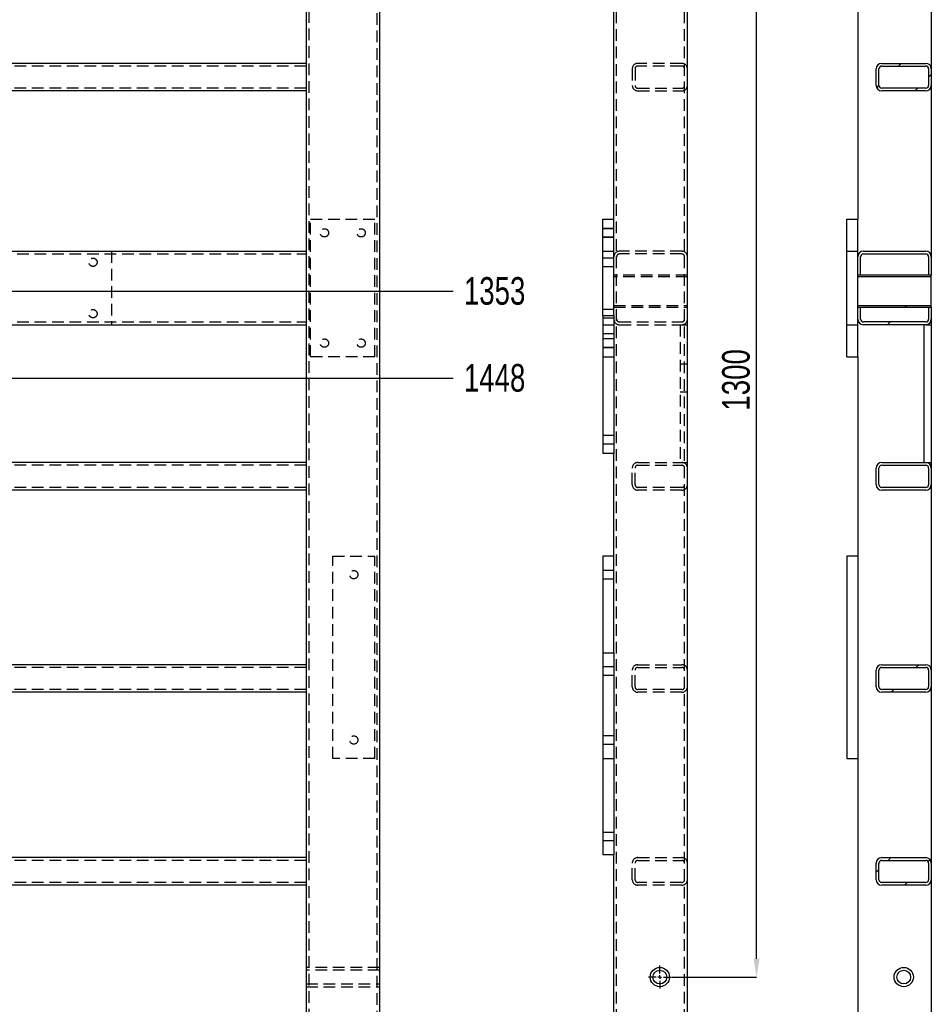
# Model space of a CAD drawing. Header units: millimetres. Extents: x 5 to 589, y 5 to 415.
# Tile 4 of 18: x 125 to 224, y 145 to 253. Entities that reach past the tile are written whole.
import ezdxf

# ---------------------------------------------------------------- set-up
doc = ezdxf.new("R2010")
doc.units = ezdxf.units.MM
doc.header["$PDSIZE"] = -1
doc.linetypes.add('CENTERX2', pattern=[20.32, 12.7, -2.54, 2.54, -2.54])
doc.linetypes.add('HIDDEN', pattern=[1.905, 1.27, -0.635])
for name, color, linetype in [('COTES', 1, 'Continuous'), ('TRAIT-FINS', 9, 'Continuous'), ('TRAIT-MIXTES', 3, 'CENTERX2'), ('TRAIT-TIRET', 2, 'HIDDEN')]:
    doc.layers.add(name, color=color, linetype=linetype)
doc.layers.add('TRAIT-FORT', color=4, linetype='Continuous', lineweight=25)
doc.styles.add('SLDTEXTSTYLE0', font='TXT', dxfattribs={"width": 0.75})
doc.dimstyles.new('SLDDIMSTYLE1', dxfattribs={"dimtxt": 3, "dimasz": 2, "dimexe": 0, "dimexo": 0.0625, "dimgap": 0.75, "dimtad": 0, "dimtih": 1, "dimtoh": 1, "dimdec": 0, "dimlfac": 10, "dimrnd": 1e-09, "dimzin": 12, "dimdsep": 46, "dimtxsty": 'SLDTEXTSTYLE0', "dimsah": 1, "dimcen": 0.09, "dimadec": 0, "dimazin": 3, "dimtfac": 1, "dimtdec": 0, "dimtofl": 0, "dimtmove": 0, "dimatfit": 3, "dimfxl": 1, "dimfrac": 2, "dimtolj": 1, "dimtzin": 12, "dimarcsym": 0})
doc.dimstyles.new('SLDDIMSTYLE2', dxfattribs={"dimtxt": 3, "dimasz": 2, "dimexe": 0, "dimexo": 0.0625, "dimgap": 0.75, "dimtad": 1, "dimdec": 0, "dimlfac": 10, "dimrnd": 1e-09, "dimzin": 12, "dimdsep": 46, "dimtxsty": 'SLDTEXTSTYLE0', "dimsah": 1, "dimcen": 0.09, "dimadec": 0, "dimazin": 3, "dimtfac": 1, "dimtdec": 0, "dimtofl": 0, "dimtmove": 0, "dimatfit": 3, "dimfxl": 1, "dimfrac": 2, "dimtolj": 1, "dimtzin": 12, "dimarcsym": 0})
pattern_1 = [(45, (0, 0), (-13.4704, 13.4704), []), (45, (4.49, 2e-323), (-13.4704, 13.4704), []), (45, (8.98, 4e-323), (-13.4704, 13.4704), []), (45, (13.47, 6e-323), (-13.4704, 13.4704), [])]

# ---------------------------------------------------------------- blocks, each defined once
blk = doc.blocks.new('_D_3')
at = {"layer": 'COTES', "color": 0, "lineweight": -2, "transparency": 16777216}
blk.add_line((81.53, 223.09), (172.16, 223.09), dxfattribs=at)
at = {"layer": 'Defpoints', "color": 0, "transparency": 16777216}
for p in [(164.13, 358.43), (81.46, 223.09), (172.16, 223.09)]:
    blk.add_point(p, dxfattribs=at)
at = {"layer": 'COTES', "color": 0, "transparency": 16777216, "insert": (176.66, 223.09), "char_height": 3, "attachment_point": 5, "style": 'SLDTEXTSTYLE0'}
blk.add_mtext('\\A1;1353', dxfattribs=at)
blk = doc.blocks.new('_D_4')
at = {"layer": 'COTES', "color": 0, "lineweight": -2, "transparency": 16777216}
blk.add_line((101.33, 213.63), (172.16, 213.63), dxfattribs=at)
at = {"layer": 'Defpoints', "color": 0, "transparency": 16777216}
for p in [(164.13, 358.43), (101.27, 213.63), (172.16, 213.63)]:
    blk.add_point(p, dxfattribs=at)
at = {"layer": 'COTES', "color": 0, "transparency": 16777216, "insert": (176.66, 213.63), "char_height": 3, "attachment_point": 5, "style": 'SLDTEXTSTYLE0'}
blk.add_mtext('\\A1;1448', dxfattribs=at)
blk = doc.blocks.new('_D_5')
at = {"layer": 'COTES', "color": 0, "lineweight": -2, "transparency": 16777216}
blk.add_line((69.12, 142.52), (172.16, 142.52), dxfattribs=at)
at = {"layer": 'Defpoints', "color": 0, "transparency": 16777216}
for p in [(164.13, 358.43), (69.05, 142.52), (172.16, 142.52)]:
    blk.add_point(p, dxfattribs=at)
at = {"layer": 'COTES', "color": 0, "transparency": 16777216, "insert": (176.66, 142.52), "char_height": 3, "attachment_point": 5, "style": 'SLDTEXTSTYLE0'}
blk.add_mtext('\\A1;2159', dxfattribs=at)
blk = doc.blocks.new('_D_6')
at = {"layer": 'COTES', "color": 0, "lineweight": -2, "transparency": 16777216}
blk.add_line((164.19, 71.43), (172.16, 71.43), dxfattribs=at)
at = {"layer": 'Defpoints', "color": 0, "transparency": 16777216}
for p in [(164.13, 358.43), (164.13, 71.43), (172.16, 71.43)]:
    blk.add_point(p, dxfattribs=at)
at = {"layer": 'COTES', "color": 0, "transparency": 16777216, "insert": (176.85, 71.43), "char_height": 3, "attachment_point": 5, "style": 'SLDTEXTSTYLE0'}
blk.add_mtext('\\A1;2870', dxfattribs=at)
blk = doc.blocks.new('_D_84')
at = {"layer": 'COTES', "color": 0, "lineweight": -2, "transparency": 16777216}
for p, q in [((195.97, 278.43), (205.18, 278.43)), ((205.18, 150.43), (205.18, 276.43)), ((195.97, 148.43), (205.18, 148.43))]:
    blk.add_line(p, q, dxfattribs=at)
at = {"layer": 'COTES', "color": 0, "transparency": 16777216}
for points in [[(204.85, 276.43), (205.51, 276.43), (205.18, 278.43)], [(204.85, 150.43), (205.51, 150.43), (205.18, 148.43)]]:
    blk.add_solid(points, dxfattribs=at)
at = {"layer": 'Defpoints', "color": 0, "transparency": 16777216}
for p in [(195.9, 278.43), (205.18, 278.43), (195.9, 148.43)]:
    blk.add_point(p, dxfattribs=at)
at = {"layer": 'COTES', "color": 0, "transparency": 16777216, "insert": (201.43, 213.43), "char_height": 3, "attachment_point": 2, "rotation": 90, "style": 'SLDTEXTSTYLE0'}
blk.add_mtext('\\A1;1300', dxfattribs=at)
blk = doc.blocks.new('SW_CENTERMARKSYMBOL_34')
at = {"layer": 'TRAIT-MIXTES', "color": 0}
for p, q in [((0, 0.4), (0, 1.25)), ((-0.4, 0), (-1.25, 0)), ((0, 0), (-0.2, 0)), ((0, 0), (0, 0.2)), ((0, 0), (0, -0.2)), ((0, 0), (0.2, 0)), ((0.4, 0), (1.25, 0)), ((0, -0.4), (0, -1.25))]:
    blk.add_line(p, q, dxfattribs=at)

msp = doc.modelspace()

# ---------------------------------------------------------------- hatches: boundary and pattern name
at = {"layer": 'TRAIT-FINS'}
h = msp.add_hatch(dxfattribs=at)
h.set_pattern_fill('DIN 201 ACIER ET FONTE', color=256, style=0, pattern_type=2)
h.set_pattern_definition(pattern_1)
edge = h.paths.add_edge_path(flags=0)
edge.add_line((223.61, 247.88), (218.81, 247.88))
edge.add_arc((218.81, 247.28), 0.6, 90, 180)
edge.add_line((218.21, 247.28), (218.21, 245.48))
edge.add_arc((218.81, 245.48), 0.6, 180, 270)
edge.add_line((218.81, 244.88), (223.61, 244.88))
edge.add_arc((223.61, 245.48), 0.6, 270, 360)
edge.add_line((224.21, 245.48), (224.21, 247.28))
edge.add_arc((223.61, 247.28), 0.6, 0, 90)
edge = h.paths.add_edge_path(flags=0)
edge.add_arc((223.61, 245.48), 0.3, 270, 360, ccw=False)
edge.add_line((223.61, 245.18), (218.81, 245.18))
edge.add_arc((218.81, 245.48), 0.3, 180, 270, ccw=False)
edge.add_line((218.51, 245.48), (218.51, 247.28))
edge.add_arc((218.81, 247.28), 0.3, 90, 180, ccw=False)
edge.add_line((218.81, 247.58), (223.61, 247.58))
edge.add_arc((223.61, 247.28), 0.3, 0, 90, ccw=False)
edge.add_line((223.91, 247.28), (223.91, 245.48))
h = msp.add_hatch(dxfattribs=at)
h.set_pattern_fill('DIN 201 ACIER ET FONTE', color=256, style=0, pattern_type=2)
h.set_pattern_definition(pattern_1)
h.paths.add_polyline_path([(216.21, 221.54), (216.21, 221.34), (224.21, 221.34), (224.21, 221.54)], flags=0)
h = msp.add_hatch(dxfattribs=at)
h.set_pattern_fill('DIN 201 ACIER ET FONTE', color=256, style=0, pattern_type=2)
h.set_pattern_definition(pattern_1)
edge = h.paths.add_edge_path(flags=0)
edge.add_arc((216.81, 220.03), 0.6, 180, 270)
edge.add_line((216.81, 219.43), (223.61, 219.43))
edge.add_arc((223.61, 220.03), 0.6, 270, 360)
edge.add_line((224.21, 220.03), (224.21, 221.34))
edge.add_line((224.21, 221.34), (223.91, 221.34))
edge.add_line((223.91, 221.34), (223.91, 220.03))
edge.add_arc((223.61, 220.03), 0.3, 270, 360, ccw=False)
edge.add_line((223.61, 219.73), (216.81, 219.73))
edge.add_arc((216.81, 220.03), 0.3, 180, 270, ccw=False)
edge.add_line((216.51, 220.03), (216.51, 221.34))
edge.add_line((216.51, 221.34), (216.21, 221.34))
edge.add_line((216.21, 221.34), (216.21, 220.03))
h = msp.add_hatch(dxfattribs=at)
h.set_pattern_fill('DIN 201 ACIER ET FONTE', color=256, style=0, pattern_type=2)
h.set_pattern_definition(pattern_1)
edge = h.paths.add_edge_path(flags=0)
edge.add_arc((223.61, 181.83), 0.6, 0, 90)
edge.add_line((223.61, 182.43), (218.81, 182.43))
edge.add_arc((218.81, 181.83), 0.6, 90, 180)
edge.add_line((218.21, 181.83), (218.21, 180.03))
edge.add_arc((218.81, 180.03), 0.6, 180, 270)
edge.add_line((218.81, 179.43), (223.61, 179.43))
edge.add_arc((223.61, 180.03), 0.6, 270, 360)
edge.add_line((224.21, 180.03), (224.21, 181.83))
edge = h.paths.add_edge_path(flags=0)
edge.add_line((223.91, 181.83), (223.91, 180.03))
edge.add_arc((223.61, 180.03), 0.3, 270, 360, ccw=False)
edge.add_line((223.61, 179.73), (218.81, 179.73))
edge.add_arc((218.81, 180.03), 0.3, 180, 270, ccw=False)
edge.add_line((218.51, 180.03), (218.51, 181.83))
edge.add_arc((218.81, 181.83), 0.3, 90, 180, ccw=False)
edge.add_line((218.81, 182.13), (223.61, 182.13))
edge.add_arc((223.61, 181.83), 0.3, 0, 90, ccw=False)
h = msp.add_hatch(dxfattribs=at)
h.set_pattern_fill('DIN 201 ACIER ET FONTE', color=256, style=0, pattern_type=2)
h.set_pattern_definition(pattern_1)
edge = h.paths.add_edge_path(flags=0)
edge.add_arc((223.61, 160.83), 0.6, 0, 90)
edge.add_line((223.61, 161.43), (218.81, 161.43))
edge.add_arc((218.81, 160.83), 0.6, 90, 180)
edge.add_line((218.21, 160.83), (218.21, 159.03))
edge.add_arc((218.81, 159.03), 0.6, 180, 270)
edge.add_line((218.81, 158.43), (223.61, 158.43))
edge.add_arc((223.61, 159.03), 0.6, 270, 360)
edge.add_line((224.21, 159.03), (224.21, 160.83))
edge = h.paths.add_edge_path(flags=0)
edge.add_line((223.91, 160.83), (223.91, 159.03))
edge.add_arc((223.61, 159.03), 0.3, 270, 360, ccw=False)
edge.add_line((223.61, 158.73), (218.81, 158.73))
edge.add_arc((218.81, 159.03), 0.3, 180, 270, ccw=False)
edge.add_line((218.51, 159.03), (218.51, 160.83))
edge.add_arc((218.81, 160.83), 0.3, 90, 180, ccw=False)
edge.add_line((218.81, 161.13), (223.61, 161.13))
edge.add_arc((223.61, 160.83), 0.3, 0, 90, ccw=False)

# ---------------------------------------------------------------- linework, layer by layer
at = {"layer": 'TRAIT-FINS', "lineweight": 18}
for p, q in [((188.45, 229.93), (189.65, 229.93)), ((188.45, 229.93), (189.65, 229.93)), ((188.45, 228.93), (189.65, 228.93)), ((188.45, 228.93), (189.65, 228.93)), ((188.45, 217.93), (189.65, 217.93)), ((188.45, 217.93), (189.65, 217.93)), ((188.45, 216.93), (189.65, 216.93)), ((188.45, 216.93), (189.65, 216.93))]:
    msp.add_line(p, q, dxfattribs=at)
at = {"layer": 'TRAIT-FORT', "lineweight": 25}
for p, q in [((164.13, 358.43), (164.13, 71.43)), ((197.65, 143.66), (197.65, 357.83)), ((216.21, 304.43), (216.21, 230.93)), ((156.13, 267.93), (156.13, 247.88)), ((224.21, 268.53), (224.21, 247.28)), ((189.65, 220.43), (189.65, 257.23)), ((156.13, 247.88), (75.13, 247.88)), ((156.13, 247.88), (156.13, 247.28)), ((218.81, 247.88), (223.61, 247.88)), ((218.81, 247.58), (223.61, 247.58)), ((156.13, 247.28), (156.13, 245.48)), ((218.21, 245.48), (218.21, 247.28)), ((218.51, 245.48), (218.51, 247.28)), ((223.91, 247.28), (223.91, 245.48)), ((224.21, 247.28), (224.21, 245.48)), ((156.13, 245.48), (156.13, 244.88)), ((224.21, 245.48), (224.21, 226.83)), ((156.13, 244.88), (75.13, 244.88)), ((156.13, 244.88), (156.13, 227.43)), ((223.61, 245.18), (218.81, 245.18)), ((223.61, 244.88), (218.81, 244.88)), ((188.45, 227.43), (188.45, 230.93)), ((188.45, 230.93), (189.65, 230.93)), ((215.01, 227.43), (215.01, 230.93)), ((215.01, 230.93), (216.21, 230.93)), ((216.21, 227.43), (216.21, 230.93)), ((75.13, 227.43), (156.13, 227.43)), ((156.13, 227.43), (156.13, 226.83)), ((188.45, 220.43), (188.45, 227.43)), ((188.45, 227.43), (189.65, 227.43)), ((215.01, 219.43), (215.01, 227.43)), ((215.01, 227.43), (216.21, 227.43)), ((216.21, 226.83), (216.21, 227.43)), ((216.81, 227.43), (223.61, 227.43)), ((156.13, 226.83), (156.13, 220.03)), ((216.21, 224.84), (216.21, 226.83)), ((216.51, 224.84), (216.51, 226.83)), ((216.81, 227.13), (223.61, 227.13)), ((223.91, 226.83), (223.91, 224.84)), ((224.21, 226.83), (224.21, 224.84)), ((224.21, 224.84), (216.21, 224.84)), ((216.21, 224.64), (216.21, 224.84)), ((216.51, 224.84), (216.21, 224.84)), ((224.21, 224.64), (216.21, 224.64)), ((216.21, 221.54), (216.21, 224.64)), ((223.91, 224.84), (216.51, 224.84)), ((224.21, 224.84), (223.91, 224.84)), ((224.21, 224.64), (224.21, 224.84)), ((224.21, 221.54), (224.21, 224.64)), ((216.21, 221.54), (224.21, 221.54)), ((216.21, 221.34), (216.21, 221.54)), ((216.21, 221.34), (224.21, 221.34)), ((216.21, 221.34), (216.51, 221.34)), ((216.21, 220.03), (216.21, 221.34)), ((216.51, 221.34), (223.91, 221.34)), ((216.51, 220.03), (216.51, 221.34)), ((223.91, 221.34), (224.21, 221.34)), ((223.91, 221.34), (223.91, 220.03)), ((224.21, 221.34), (224.21, 221.54)), ((224.21, 221.34), (224.21, 220.03)), ((156.13, 220.03), (156.13, 219.43)), ((188.45, 220.43), (189.65, 220.43)), ((188.45, 220.43), (188.45, 205.43)), ((189.65, 220.43), (189.65, 205.43)), ((216.21, 219.43), (216.21, 220.03)), ((223.61, 219.73), (216.81, 219.73)), ((224.21, 220.03), (224.21, 219.43)), ((104.13, 219.43), (156.13, 219.43)), ((156.13, 219.43), (156.13, 204.43)), ((215.01, 215.93), (215.01, 219.43)), ((215.01, 219.43), (216.21, 219.43)), ((216.21, 215.93), (216.21, 219.43)), ((223.61, 219.43), (216.81, 219.43)), ((223.41, 219.43), (223.41, 204.43)), ((223.61, 219.43), (224.21, 219.43)), ((224.21, 219.43), (224.21, 204.43)), ((215.01, 215.93), (216.21, 215.93)), ((216.21, 215.93), (216.21, 117.83)), ((189.65, 205.43), (188.45, 205.43)), ((189.65, 183.73), (189.65, 205.43)), ((156.13, 204.43), (104.13, 204.43)), ((156.13, 204.43), (156.13, 203.83)), ((156.13, 203.83), (156.13, 202.03)), ((218.21, 202.03), (218.21, 203.83)), ((218.51, 202.03), (218.51, 203.83)), ((218.81, 204.43), (223.61, 204.43)), ((218.81, 204.13), (223.61, 204.13)), ((223.61, 204.43), (224.21, 204.43)), ((223.91, 203.83), (223.91, 202.03)), ((224.21, 204.43), (224.21, 203.83)), ((224.21, 203.83), (224.21, 202.03)), ((156.13, 202.03), (156.13, 201.43)), ((223.61, 201.73), (218.81, 201.73)), ((224.21, 202.03), (224.21, 181.83)), ((156.13, 201.43), (75.13, 201.43)), ((156.13, 201.43), (156.13, 182.43)), ((223.61, 201.43), (218.81, 201.43)), ((189.65, 194.23), (188.45, 194.23)), ((188.45, 194.23), (188.45, 183.73)), ((215.01, 194.23), (215.01, 172.23)), ((216.21, 194.23), (215.01, 194.23)), ((188.45, 183.73), (188.45, 161.73)), ((188.45, 183.73), (189.65, 183.73)), ((189.65, 183.73), (189.65, 161.73)), ((156.13, 182.43), (75.13, 182.43)), ((156.13, 182.43), (156.13, 181.83)), ((218.81, 182.43), (223.61, 182.43)), ((156.13, 181.83), (156.13, 180.03)), ((218.21, 180.03), (218.21, 181.83)), ((218.51, 180.03), (218.51, 181.83)), ((218.81, 182.13), (223.61, 182.13)), ((223.91, 181.83), (223.91, 180.03)), ((224.21, 181.83), (224.21, 180.03)), ((156.13, 179.43), (75.13, 179.43)), ((156.13, 180.03), (156.13, 179.43)), ((156.13, 179.43), (156.13, 161.43)), ((223.61, 179.73), (218.81, 179.73)), ((223.61, 179.43), (218.81, 179.43)), ((224.21, 180.03), (224.21, 160.83)), ((215.01, 172.23), (216.21, 172.23)), ((156.13, 161.43), (75.13, 161.43)), ((156.13, 161.43), (156.13, 160.83)), ((156.13, 160.83), (156.13, 159.03)), ((189.65, 161.73), (188.45, 161.73)), ((189.65, 143.66), (189.65, 161.73)), ((218.21, 159.03), (218.21, 160.83)), ((218.51, 159.03), (218.51, 160.83)), ((218.81, 161.43), (223.61, 161.43)), ((218.81, 161.13), (223.61, 161.13)), ((223.91, 160.83), (223.91, 159.03)), ((224.21, 160.83), (224.21, 159.03)), ((156.13, 159.03), (156.13, 158.43)), ((223.61, 158.73), (218.81, 158.73)), ((224.21, 159.03), (224.21, 138.83)), ((156.13, 158.43), (75.13, 158.43)), ((156.13, 158.43), (156.13, 139.43)), ((223.61, 158.43), (218.81, 158.43))]:
    msp.add_line(p, q, dxfattribs=at)
for centre, radius in [((194.65, 148.43), 1.05), ((194.65, 148.43), 0.75), ((221.21, 148.43), 1.05), ((221.21, 148.43), 0.75)]:
    msp.add_circle(centre, radius, dxfattribs=at)
for centre, radius, start, end in [((218.81, 247.28), 0.6, 90, 180), ((218.81, 247.28), 0.3, 90, 180), ((223.61, 247.28), 0.6, 0, 90), ((223.61, 247.28), 0.3, 0, 90), ((218.81, 245.48), 0.6, 180, 270), ((218.81, 245.48), 0.3, 180, 270), ((223.61, 245.48), 0.3, 270, 0), ((223.61, 245.48), 0.6, 270, 0), ((216.81, 226.83), 0.6, 90, 180), ((223.61, 226.83), 0.6, 0, 90), ((216.81, 226.83), 0.3, 90, 180), ((223.61, 226.83), 0.3, 0, 90), ((216.81, 220.03), 0.6, 180, 270), ((216.81, 220.03), 0.3, 180, 270), ((223.61, 220.03), 0.6, 270, 0), ((223.61, 220.03), 0.3, 270, 0), ((218.81, 203.83), 0.6, 90, 180), ((218.81, 203.83), 0.3, 90, 180), ((223.61, 203.83), 0.6, 0, 90), ((223.61, 203.83), 0.3, 0, 90), ((218.81, 202.03), 0.6, 180, 270), ((218.81, 202.03), 0.3, 180, 270), ((223.61, 202.03), 0.3, 270, 0), ((223.61, 202.03), 0.6, 270, 0), ((218.81, 181.83), 0.6, 90, 180), ((223.61, 181.83), 0.6, 0, 90), ((218.81, 181.83), 0.3, 90, 180), ((223.61, 181.83), 0.3, 0, 90), ((218.81, 180.03), 0.6, 180, 270), ((218.81, 180.03), 0.3, 180, 270), ((223.61, 180.03), 0.3, 270, 0), ((223.61, 180.03), 0.6, 270, 0), ((218.81, 160.83), 0.6, 90, 180), ((218.81, 160.83), 0.3, 90, 180), ((223.61, 160.83), 0.6, 0, 90), ((223.61, 160.83), 0.3, 0, 90), ((218.81, 159.03), 0.6, 180, 270), ((218.81, 159.03), 0.3, 180, 270), ((223.61, 159.03), 0.3, 270, 0), ((223.61, 159.03), 0.6, 270, 0)]:
    msp.add_arc(centre, radius, start, end, dxfattribs=at)
at = {"layer": 'TRAIT-TIRET'}
for p, q in [((163.83, 358.13), (163.83, 71.73)), ((189.95, 143.66), (189.95, 357.83)), ((197.35, 143.66), (197.35, 357.83)), ((156.43, 350.73), (156.43, 79.13)), ((156.13, 247.58), (75.13, 247.58)), ((197.05, 247.88), (192.25, 247.88)), ((197.05, 247.58), (192.25, 247.58)), ((191.65, 247.28), (191.65, 245.48)), ((191.95, 247.28), (191.95, 245.48)), ((156.13, 245.18), (75.13, 245.18)), ((192.25, 245.18), (197.05, 245.18)), ((192.25, 244.88), (197.05, 244.88)), ((156.63, 215.93), (156.63, 230.93)), ((156.63, 230.93), (163.63, 230.93)), ((163.63, 215.93), (163.63, 230.93)), ((189.65, 229.88), (188.45, 229.88)), ((188.45, 228.98), (189.65, 228.98)), ((134.93, 227.43), (134.93, 219.43)), ((197.05, 227.43), (190.25, 227.43)), ((75.13, 227.13), (156.13, 227.13)), ((189.65, 226.68), (188.45, 226.68)), ((197.05, 227.13), (190.25, 227.13)), ((188.45, 225.78), (189.65, 225.78)), ((197.65, 224.84), (189.65, 224.84)), ((189.95, 224.84), (189.65, 224.84)), ((197.65, 224.64), (189.65, 224.64)), ((197.65, 224.84), (197.35, 224.84)), ((189.65, 221.08), (188.45, 221.08)), ((189.65, 221.54), (197.65, 221.54)), ((189.65, 221.34), (197.65, 221.34)), ((189.65, 221.34), (189.95, 221.34)), ((197.35, 221.34), (197.65, 221.34)), ((75.13, 219.73), (156.13, 219.73)), ((188.45, 220.18), (189.65, 220.18)), ((190.25, 219.73), (197.05, 219.73)), ((188.45, 219.43), (189.65, 219.43)), ((189.65, 219.38), (188.45, 219.38)), ((190.25, 219.43), (197.05, 219.43)), ((196.85, 219.43), (196.85, 204.43)), ((197.05, 219.43), (197.65, 219.43)), ((188.45, 218.48), (189.65, 218.48)), ((189.65, 217.88), (188.45, 217.88)), ((188.45, 216.98), (189.65, 216.98)), ((163.63, 215.93), (156.63, 215.93)), ((188.45, 215.93), (189.65, 215.93)), ((197.65, 215.13), (196.85, 215.13)), ((196.85, 212.13), (197.65, 212.13)), ((189.65, 207.38), (188.45, 207.38)), ((188.45, 206.48), (189.65, 206.48)), ((156.13, 204.13), (75.13, 204.13)), ((191.65, 202.03), (191.65, 203.83)), ((191.95, 202.03), (191.95, 203.83)), ((192.25, 204.43), (197.05, 204.43)), ((192.25, 204.13), (197.05, 204.13)), ((197.05, 204.43), (197.65, 204.43)), ((156.13, 201.73), (75.13, 201.73)), ((197.05, 201.73), (192.25, 201.73)), ((197.05, 201.43), (192.25, 201.43)), ((159.03, 172.23), (159.03, 194.23)), ((159.03, 194.23), (163.63, 194.23)), ((163.63, 172.23), (163.63, 194.23)), ((189.65, 192.68), (188.45, 192.68)), ((188.45, 191.78), (189.65, 191.78)), ((189.65, 182.18), (188.45, 182.18)), ((192.25, 182.43), (197.05, 182.43)), ((156.13, 182.13), (75.13, 182.13)), ((188.45, 181.28), (189.65, 181.28)), ((191.65, 180.03), (191.65, 181.83)), ((191.95, 180.03), (191.95, 181.83)), ((192.25, 182.13), (197.05, 182.13)), ((156.13, 179.73), (75.13, 179.73)), ((197.05, 179.73), (192.25, 179.73)), ((197.05, 179.43), (192.25, 179.43)), ((189.65, 174.68), (188.45, 174.68)), ((188.45, 173.78), (189.65, 173.78)), ((163.63, 172.23), (159.03, 172.23)), ((188.45, 172.23), (189.65, 172.23)), ((189.65, 164.18), (188.45, 164.18)), ((188.45, 163.28), (189.65, 163.28)), ((156.13, 161.13), (75.13, 161.13)), ((191.65, 159.03), (191.65, 160.83)), ((191.95, 159.03), (191.95, 160.83)), ((192.25, 161.43), (197.05, 161.43)), ((192.25, 161.13), (197.05, 161.13)), ((156.13, 158.73), (75.13, 158.73)), ((197.05, 158.73), (192.25, 158.73)), ((197.05, 158.43), (192.25, 158.43)), ((164.13, 149.48), (156.13, 149.48)), ((156.43, 149.48), (156.13, 149.48)), ((164.13, 149.18), (156.13, 149.18)), ((164.13, 149.48), (163.83, 149.48)), ((164.13, 149.48), (164.13, 148.43)), ((164.13, 148.43), (164.13, 147.38)), ((156.13, 147.68), (164.13, 147.68)), ((156.13, 147.38), (164.13, 147.38)), ((156.13, 147.38), (156.43, 147.38)), ((163.83, 147.38), (164.13, 147.38))]:
    msp.add_line(p, q, dxfattribs=at)
for centre in [(158.13, 229.43), (162.13, 229.43), (132.93, 226.23), (132.93, 220.63), (158.13, 217.43), (162.13, 217.43), (161.33, 192.23), (161.33, 174.23)]:
    msp.add_circle(centre, 0.45, dxfattribs=at)
for centre, radius, start, end in [((192.25, 247.28), 0.6, 90, 180), ((192.25, 247.28), 0.3, 90, 180), ((197.05, 247.28), 0.6, 0, 90), ((197.05, 247.28), 0.3, 0, 90), ((192.25, 245.48), 0.6, 180, 270), ((192.25, 245.48), 0.3, 180, 270), ((197.05, 245.48), 0.6, 270, 0), ((197.05, 245.48), 0.3, 270, 0), ((190.25, 226.83), 0.6, 90, 180), ((197.05, 226.83), 0.6, 0, 90), ((190.25, 226.83), 0.3, 90, 180), ((197.05, 226.83), 0.3, 0, 90), ((190.25, 220.03), 0.6, 180, 270), ((190.25, 220.03), 0.3, 180, 270), ((197.05, 220.03), 0.6, 270, 0), ((197.05, 220.03), 0.3, 270, 0), ((192.25, 203.83), 0.6, 90, 180), ((192.25, 203.83), 0.3, 90, 180), ((197.05, 203.83), 0.6, 0, 90), ((197.05, 203.83), 0.3, 0, 90), ((192.25, 202.03), 0.6, 180, 270), ((192.25, 202.03), 0.3, 180, 270), ((197.05, 202.03), 0.6, 270, 0), ((197.05, 202.03), 0.3, 270, 0), ((192.25, 181.83), 0.6, 90, 180), ((197.05, 181.83), 0.6, 0, 90), ((192.25, 181.83), 0.3, 90, 180), ((197.05, 181.83), 0.3, 0, 90), ((192.25, 180.03), 0.6, 180, 270), ((192.25, 180.03), 0.3, 180, 270), ((197.05, 180.03), 0.6, 270, 0), ((197.05, 180.03), 0.3, 270, 0), ((192.25, 160.83), 0.6, 90, 180), ((192.25, 160.83), 0.3, 90, 180), ((197.05, 160.83), 0.6, 0, 90), ((197.05, 160.83), 0.3, 0, 90), ((192.25, 159.03), 0.6, 180, 270), ((192.25, 159.03), 0.3, 180, 270), ((197.05, 159.03), 0.3, 270, 0), ((197.05, 159.03), 0.6, 270, 0)]:
    msp.add_arc(centre, radius, start, end, dxfattribs=at)

# ---------------------------------------------------------------- block references
at = {"layer": 'TRAIT-MIXTES'}
msp.add_blockref('SW_CENTERMARKSYMBOL_34', (194.65, 148.43), dxfattribs=at)

# ---------------------------------------------------------------- dimensions: what is measured, and where the dimension line sits
at = {"layer": 'COTES'}
for feature_location, offset, picture, middle in [((69.05, 142.52), (103.11, 0), '_D_5', (176.66, 142.52)), ((81.46, 223.09), (90.7, 0), '_D_3', (176.66, 223.09)), ((101.27, 213.63), (70.89, 0), '_D_4', (176.66, 213.63)), ((164.13, 71.43), (8.03, 0), '_D_6', (176.85, 71.43))]:
    dim = msp.add_ordinate_dim(feature_location=feature_location, offset=offset, dtype=0, origin=(164.13, 358.43), dimstyle='SLDDIMSTYLE1', dxfattribs=at)
    dim.commit()
    dim.dimension.update_dxf_attribs({"geometry": picture, "text_midpoint": middle})
dim = msp.add_linear_dim(base=(205.18, 278.43), p1=(195.9, 148.43), p2=(195.9, 278.43), angle=90, dimstyle='SLDDIMSTYLE2', dxfattribs=at)
dim.commit()
dim.dimension.update_dxf_attribs({"geometry": '_D_84', "text_midpoint": (205.18, 213.43), "dimtype": 160})

doc.saveas('drawing.dxf')
